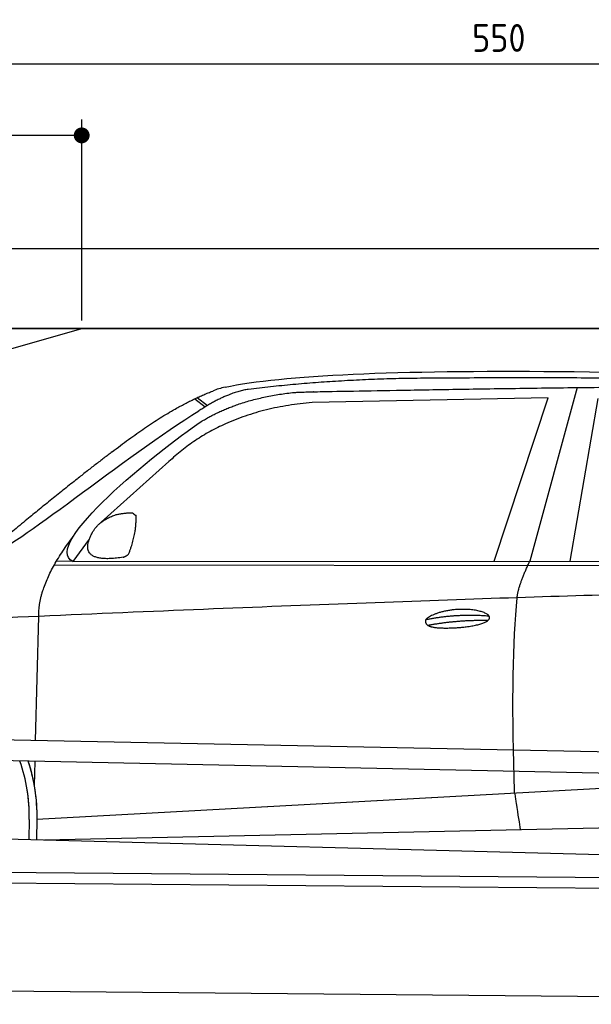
# Model space of a CAD drawing. Header units: millimetres. Extents: x -411 to 6777, y 0 to 6277.
# Tile 4 of 6: x 1744 to 3183, y 3800 to 6277. Entities that reach past the tile are written whole.
import ezdxf

# ---------------------------------------------------------------- set-up
doc = ezdxf.new("R2010")
doc.units = ezdxf.units.MM
doc.layers.add('4', color=3, linetype='Continuous')
for name, color, linetype, lineweight in [('car', 10, 'Continuous', 25), ('Freiraum', 7, 'Continuous', 25), ('Plattform', 7, 'Continuous', 25)]:
    doc.layers.add(name, color=color, linetype=linetype, lineweight=lineweight)
doc.styles.get("Standard").update_dxf_attribs({"font": 'ISOCP.SHX'})
doc.dimstyles.new('GEN-ISO', dxfattribs={"dimscale": 20, "dimtxt": 3.5, "dimasz": 2, "dimexe": 2, "dimexo": 1, "dimgap": 1.5, "dimtad": 1, "dimdec": 1, "dimlfac": 0.1, "dimdsep": 46, "dimtxsty": 'STANDARD', "dimblk": 'PUNKT', "dimcen": 2, "dimclrd": 256, "dimclre": 256, "dimclrt": 2, "dimadec": 0, "dimazin": 0, "dimtp": 0.1, "dimtm": 0.1, "dimtfac": 0.71, "dimtdec": 1, "dimtmove": 2, "dimatfit": 3, "dimldrblk": 'PUNKT', "dimfxl": 2, "dimtolj": 1, "dimarcsym": 0})

# ---------------------------------------------------------------- blocks, each defined once
blk = doc.blocks.new('PUNKT')
at = {"layer": '4', "color": 0, "linetype": 'ByBlock'}
blk.add_line((-0.5, 0), (-1, 0), dxfattribs=at)
at = {"layer": '4', "color": 0, "linetype": 'ByBlock', "const_width": 0.5}
blk.add_lwpolyline([(-0.25, 0, 1), (0.25, 0, 1)], format="xyb", close=True, dxfattribs=at)
blk = doc.blocks.new('*D272')
at = {"layer": '4', "lineweight": -2, "transparency": 16777216}
for p, q in [((200, 5520), (200, 6205.8)), ((5700, 5670.9), (5700, 6205.8)), ((240, 6165.8), (5660, 6165.8))]:
    blk.add_line(p, q, dxfattribs=at)
at = {"layer": 'Defpoints', "color": 0, "transparency": 16777216}
for p in [(5700, 6165.8), (5700, 5650.9), (200, 5500)]:
    blk.add_point(p, dxfattribs=at)
at = {"layer": '4', "lineweight": -2, "transparency": 16777216, "xscale": 40, "yscale": 40, "zscale": 40, "rotation": 180}
blk.add_blockref('PUNKT', (200, 6165.8), dxfattribs=at)
at = {"layer": '4', "lineweight": -2, "transparency": 16777216, "xscale": 40, "yscale": 40, "zscale": 40}
blk.add_blockref('PUNKT', (5700, 6165.8), dxfattribs=at)
at = {"layer": '4', "color": 2, "transparency": 16777216, "insert": (2950, 6230.8), "char_height": 70, "attachment_point": 5}
blk.add_mtext('550', dxfattribs=at)
blk = doc.blocks.new('Car')
at = {"layer": 'car'}
for p, q in [((3098.2, 5380.1), (2982.9, 4942.1)), ((3025.1, 5353.7), (2431.4, 5336.4)), ((2892.8, 4941.3), (3025.1, 5353.7)), ((3084.5, 4943.1), (3151.6, 5352.9)), ((2136.1, 5343.1), (2162.2, 5322.8)), ((2141.9, 5345.9), (2167.5, 5326)), ((2071.9, 5184.4), (1902.5, 5030.5)), ((1873.3, 4987.1), (1832.7, 4931)), ((1832.7, 4931), (4484.5, 4956.7)), ((1785.8, 4921.7), (4429, 4942.7)), ((1832.7, 4931), (1791.4, 4931.7)), ((1742.6, 4479.5), (1747.9, 4792)), ((1740.7, 4366.5), (1741.8, 4427.1)), ((1740.7, 4366.5), (1741.8, 4427.1)), ((1748, 4281.9), (3617, 4401.2)), ((1748, 4281.9), (2771.5, 4347.2)), ((1767.8, 4230), (3653.2, 4288.6)), ((1728.4, 4281.1), (1727.6, 4230.7)), ((1748, 4281.9), (1747.3, 4230.4)), ((1669.4, 4231.7), (3718.3, 4197))]:
    blk.add_line(p, q, dxfattribs=at)
for centre, radius, start, end in [((2250.4, 5202.8), 174.5, 102.8736, 113.54), ((1323.6, 4287.7), 404.8, 359.0666, 20.2174), ((1323.9, 4287.9), 424.2, 359.1908, 19.1882), ((1323.9, 4287.9), 424.2, 10.6728, 19.1882), ((1323.9, 4287.9), 404.6, 359.0315, 10.2025), ((1323.9, 4287.9), 424.2, 359.1908, 9.6942)]:
    blk.add_arc(centre, radius, start, end, dxfattribs=at)
for points, degree in [([(2211.5, 5372.9), (2498.5, 5437.1), (3383.7, 5432), (4556.2, 5379.4)], 3), ([(2742, 5400.2), (2499.2, 5397.8), (2270, 5367.9)], 2), ([(3706.2, 5394.3), (3357.9, 5410.5), (2742, 5400.2)], 2), ([(1928.8, 5207.4), (2068.8, 5319), (2180.7, 5362.8)], 2), ([(2270, 5367.9), (2213.9, 5358.4), (2145.9, 5312.4)], 2), ([(2152.5, 5285.8), (2245.7, 5344.3), (2381.2, 5360.7)], 2), ([(2431.4, 5336.4), (2207.5, 5315), (2071.9, 5184.4)], 2), ([(1632.8, 4953.7), (1668.5, 4950.2), (1968.4, 5201.8), (2145.9, 5312.4)], 3), ([(1832.7, 4931), (1749.3, 4970.3), (2041.1, 5209.3), (2152.5, 5285.8)], 3), ([(1928.8, 5207.4), (1848.2, 5146.2), (1746.6, 5061.8), (1618.3, 4955.4), (1624.2, 4953.5)], 4), ([(1940.2, 5049.7), (1968.8, 5055.7), (1981.7, 5054.6)], 2), ([(1981.7, 5054.6), (1987.8, 5048.6), (1990.3, 5048.5)], 2), ([(1881.4, 5004.8), (1897.6, 5035.2), (1940.2, 5049.7)], 2), ([(1972.4, 4950.4), (1993.3, 5003.6), (1990.3, 5048.5)], 2), ([(1958.9, 4942.6), (1836.9, 4922.7), (1881.4, 5004.8)], 2), ([(1747.9, 4792), (1744.8, 4875.6), (1832.6, 4993.7)], 2), ([(1958.9, 4942.6), (1964.9, 4944.4), (1972.4, 4950.4)], 2), ([(2951.8, 4850), (2954.6, 4881), (2982.9, 4942.1)], 2), ([(4703.8, 4887), (3827.1, 4907.4), (1395.1, 4772.9)], 2), ([(2722.2, 4792.6), (2797.6, 4809.5), (2881.1, 4803.7)], 2), ([(2727.2, 4778.7), (2801.3, 4793.3), (2879.2, 4792.6)], 2)]:
    blk.add_open_spline(points, degree=degree, dxfattribs=at)
for points, degree, knots in [([(2381.2, 5360.7), (2407.7, 5363), (2547.2, 5366.1), (3568.4, 5395.6), (4188.6, 5394.9), (4645.6, 5226.4), (4623.5, 5052.6)], 4, [0.0821318, 0.0821318, 0.0821318, 0.0821318, 0.0821318, 0.258851, 0.508851, 1, 1, 1, 1, 1]), ([(2950, 4358.6), (2949.5, 4372.2), (2948.9, 4385.6), (2948.4, 4398.7), (2941.1, 4588.5), (2942.2, 4738.9), (2951.8, 4850)], 3, [0, 0, 0, 0, 0.064923, 0.064923, 0.064923, 1, 1, 1, 1]), ([(2722.2, 4792.6), (2726.4, 4797.7), (2747.4, 4814), (2830.1, 4834.1), (2945.4, 4798), (2836.7, 4769.4), (2752, 4770.1), (2717.6, 4773.6), (2722.2, 4792.6)], 5, [0, 0, 0, 0, 0, 0, 0.300106, 0.500106, 0.700106, 1, 1, 1, 1, 1, 1]), ([(2950, 4358.6), (2950.8, 4354), (2951.5, 4349.5), (2952.2, 4345.1), (2952.8, 4341.1), (2953.4, 4337.2), (2954, 4333.5), (2958.8, 4303.3), (2962.5, 4281.3), (2965.2, 4267.2)], 3, [-0.000011, -0.000011, -0.000011, -0.000011, 0.107576, 0.107576, 0.107576, 0.206414, 0.206414, 0.206414, 1, 1, 1, 1])]:
    blk.add_open_spline(points, degree=degree, knots=knots, dxfattribs=at)
blk = doc.blocks.new('_Dot')
at = {"color": 0, "linetype": 'ByBlock', "lineweight": -2}
blk.add_line((-0.5, 0), (-1, 0), dxfattribs=at)
at = {"color": 0, "linetype": 'ByBlock', "const_width": 0.5}
blk.add_lwpolyline([(-0.25, 0, 1), (0.25, 0, 1)], format="xyb", close=True, dxfattribs=at)
blk = doc.blocks.new('*D278')
at = {"layer": '4', "lineweight": -2, "transparency": 16777216}
for p, q in [((200, 5520), (200, 6025.7)), ((1899.7, 5520), (1899.7, 6025.7)), ((1859.7, 5985.7), (240, 5985.7))]:
    blk.add_line(p, q, dxfattribs=at)
at = {"layer": 'Defpoints', "color": 0, "transparency": 16777216}
for p in [(200, 5985.7), (200, 5500), (1899.7, 5500)]:
    blk.add_point(p, dxfattribs=at)
at = {"layer": '4', "lineweight": -2, "transparency": 16777216, "xscale": 40, "yscale": 40, "zscale": 40, "rotation": 180}
blk.add_blockref('_Dot', (200, 5985.7), dxfattribs=at)
at = {"layer": '4', "lineweight": -2, "transparency": 16777216, "xscale": 40, "yscale": 40, "zscale": 40}
blk.add_blockref('_Dot', (1899.7, 5985.7), dxfattribs=at)
at = {"layer": '4', "color": 2, "transparency": 16777216, "insert": (1049.8, 6050.7), "char_height": 70, "attachment_point": 5}
blk.add_mtext('170', dxfattribs=at)
blk = doc.blocks.new('Plattform OG 6200 550')
at = {"layer": 'Plattform'}
for p, q in [((5482.3, 4389.6), (348.5, 4492)), ((5481.2, 4333.6), (347.5, 4441)), ((440.2, 4143.6), (5395, 4100.4)), ((446, 4116.5), (5394.8, 4073.4)), ((5437.5, 3800), (372.6, 3844.2))]:
    blk.add_line(p, q, dxfattribs=at)
blk = doc.blocks.new('Gebäude_355_GT175')
for p, q in [((5900, 5700), (0, 5700)), ((5700, 5500), (200, 5500)), ((200, 5500), (5700, 5500))]:
    blk.add_line(p, q)
at = {"layer": 'Freiraum'}
blk.add_lwpolyline([(200, 5250), (350, 5250), (350, 5100), (499.8, 5100), (1900, 5500)], dxfattribs=at)

msp = doc.modelspace()

# ---------------------------------------------------------------- block references
msp.add_blockref('Gebäude_355_GT175', (0, 0))
at = {"layer": 'car', "rotation": 359.4752422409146}
msp.add_blockref('Car', (0, 0), dxfattribs=at)
at = {"layer": 'Plattform'}
msp.add_blockref('Plattform OG 6200 550', (0, 0), dxfattribs=at)

# ---------------------------------------------------------------- dimensions: what is measured, and where the dimension line sits
at = {"layer": '4'}
for base, p1, p2, override, picture, middle in [((5700, 6165.8), (200, 5500), (5700, 5650.88), {"dimtdec": 3, "dimtolj": 0}, '*D272', (2950, 6230.8)), ((200, 5985.7), (1899.68, 5500), (200, 5500), {"dimblk1": 'Dot', "dimblk2": 'Dot', "dimsah": 1, "dimtdec": 3, "dimtolj": 0}, '*D278', (1049.84, 6050.7))]:
    dim = msp.add_linear_dim(base=base, p1=p1, p2=p2, dimstyle='GEN-ISO', override=override, dxfattribs=at)
    dim.commit()
    dim.dimension.update_dxf_attribs({"geometry": picture, "text_midpoint": middle})

doc.saveas('drawing.dxf')
